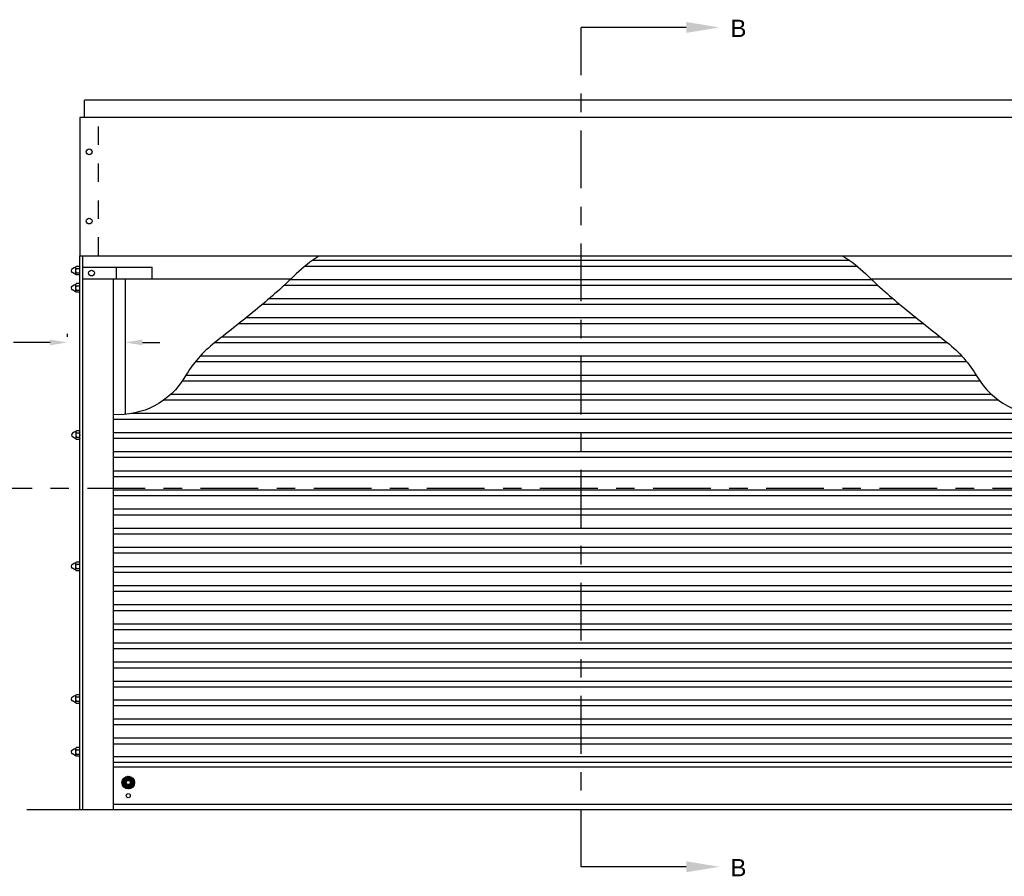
# Model space of a CAD drawing. Header units: inches. Extents: x 169.6 to 213.7, y 214.8 to 266.5.
# Tile 15 of 31: x 200.9 to 206.2, y 220.3 to 224.9. Entities that reach past the tile are written whole.
import ezdxf
from ezdxf import colors
from ezdxf.entities.mleader import LeaderData, LeaderLine
from ezdxf.math import Vec2, Vec3

# ---------------------------------------------------------------- set-up
doc = ezdxf.new("R2010")
doc.units = ezdxf.units.IN
doc.header["$LTSCALE"] = 0.25
doc.header["$MEASUREMENT"] = 0
doc.linetypes.add('CENTER', pattern=[2, 1.25, -0.25, 0.25, -0.25])
doc.linetypes.add('HIDDEN', pattern=[0.375, 0.25, -0.125])
for name, color, linetype in [('ANNOTATIONS', 1, 'Continuous'), ('RMX OPERATOR RH', 7, 'Continuous'), ('SECTION CUTS', 6, 'CENTER')]:
    doc.layers.add(name, color=color, linetype=linetype)
doc.styles.add('ARIAL', font='arial.ttf', dxfattribs={"height": 0.09375})
doc.styles.get("Standard").update_dxf_attribs({"font": 'romans.shx'})
doc.dimstyles.new('STANDARD$0', dxfattribs={"dimtxt": 0.09375, "dimasz": 0.09375, "dimexe": 0.03125, "dimexo": 0.046875, "dimgap": 0.09, "dimtad": 0, "dimtih": 1, "dimtoh": 1, "dimdec": 4, "dimzin": 0, "dimdsep": 46, "dimtxsty": 'ARIAL', "dimcen": 0.09, "dimadec": 0, "dimazin": 0, "dimtfac": 1, "dimtdec": 4, "dimtofl": 0, "dimtmove": 0, "dimatfit": 1, "dimfxl": 1, "dimtolj": 1, "dimtzin": 0, "dimarcsym": 0})

# ---------------------------------------------------------------- blocks, each defined once
blk = doc.blocks.new('*D45')
at = {"layer": 'ANNOTATIONS', "color": 0, "lineweight": -2, "transparency": 16777216}
for p, q in [((201.1152, 223.2002), (201.1152, 223.1846)), ((201.4277, 223.2002), (201.4277, 223.1846)), ((201.0214, 223.1534), (200.8244, 223.1534)), ((201.5214, 223.1534), (201.6152, 223.1534))]:
    blk.add_line(p, q, dxfattribs=at)
at = {"layer": 'ANNOTATIONS', "color": 0, "transparency": 16777216}
for points in [[(201.0214, 223.169), (201.0214, 223.1377), (201.1152, 223.1534)], [(201.5214, 223.169), (201.5214, 223.1377), (201.4277, 223.1534)]]:
    blk.add_solid(points, dxfattribs=at)
at = {"layer": 'defpoints', "color": 0, "transparency": 16777216}
for p in [(201.1152, 223.1534), (201.4277, 223.1534), (201.4277, 223.1534)]:
    blk.add_point(p, dxfattribs=at)
at = {"layer": 'ANNOTATIONS', "color": 0, "transparency": 16777216, "insert": (200.5705, 223.1534), "char_height": 0.09375, "attachment_point": 5, "style": 'ARIAL'}
blk.add_mtext('\\A1;2 3/4"', dxfattribs=at)
blk = doc.blocks.new('*X8')
at = {"color": 0, "linetype": 'Continuous'}
for p, q in [((2.1437, 5.3036), (2.1796, 5.3395)), ((2.1439, 5.3093), (2.1739, 5.3393)), ((2.1443, 5.2986), (2.1845, 5.3389)), ((2.1454, 5.2943), (2.1889, 5.3378)), ((2.1456, 5.3165), (2.1666, 5.3376)), ((2.147, 5.2903), (2.1929, 5.3362)), ((2.1785, 5.3163), (2.1964, 5.3342)), ((2.1829, 5.3152), (2.1996, 5.3319)), ((2.149, 5.2868), (2.1669, 5.3047)), ((2.1513, 5.2835), (2.168, 5.3003)), ((2.1539, 5.2806), (2.1703, 5.2971)), ((2.1568, 5.278), (2.1737, 5.2949)), ((2.1601, 5.2758), (2.1783, 5.294)), ((2.1637, 5.2739), (2.2093, 5.3195)), ((2.1677, 5.2723), (2.2109, 5.3155)), ((2.1721, 5.2712), (2.2119, 5.3111)), ((2.1771, 5.2707), (2.2124, 5.306)), ((2.183, 5.2711), (2.2121, 5.3002)), ((2.1861, 5.3128), (2.2025, 5.3293)), ((2.1883, 5.3095), (2.2051, 5.3263)), ((2.1892, 5.3049), (2.2074, 5.3231)), ((2.1905, 5.2731), (2.2101, 5.2927))]:
    blk.add_line(p, q, dxfattribs=at)

msp = doc.modelspace()

# ---------------------------------------------------------------- linework, layer by layer
at = {"layer": 'RMX OPERATOR RH', "linetype": 'Continuous'}
for p, q in [((206.58393, 224.46483), (201.20893, 224.46483)), ((201.20893, 224.37108), (201.20893, 224.46483)), ((206.60932, 224.37108), (201.18354, 224.37108)), ((201.18354, 224.37108), (201.18354, 223.62308)), ((201.18354, 224.17676), (201.18354, 223.81739)), ((201.18354, 220.62308), (201.18354, 223.62308)), ((201.18354, 223.62308), (206.60932, 223.62308)), ((201.19917, 220.62308), (201.19917, 223.62308)), ((205.35188, 223.59688), (202.44099, 223.59688)), ((201.15148, 223.55746), (201.14249, 223.55226)), ((201.152, 223.52663), (201.1425, 223.5321)), ((201.16013, 223.5599), (201.16004, 223.52379)), ((201.18058, 223.51875), (201.1633, 223.51875)), ((201.16332, 223.53047), (201.18032, 223.53047)), ((201.1637, 223.5539), (201.18048, 223.5539)), ((201.1802, 223.56562), (201.16411, 223.56562)), ((201.19917, 223.56058), (201.57417, 223.56058)), ((201.38081, 223.49808), (201.38081, 223.56058)), ((201.57417, 223.49808), (201.57417, 223.56058)), ((205.39231, 223.56563), (202.40056, 223.56563)), ((201.15148, 223.46371), (201.14249, 223.45851)), ((201.16013, 223.46615), (201.16004, 223.43004)), ((201.1637, 223.46015), (201.18048, 223.46015)), ((201.1802, 223.47187), (201.16411, 223.47187)), ((201.19917, 223.49808), (201.57417, 223.49808)), ((201.36518, 220.62308), (201.36518, 223.49808)), ((201.42768, 223.49608), (201.42768, 222.76405)), ((202.32493, 223.49608), (201.42768, 223.49608)), ((205.50451, 223.46202), (202.28835, 223.46202)), ((205.47091, 223.49327), (202.32195, 223.49327)), ((206.36518, 223.49608), (205.46794, 223.49608)), ((201.152, 223.43288), (201.1425, 223.43835)), ((201.18058, 223.425), (201.1633, 223.425)), ((201.16332, 223.43672), (201.18032, 223.43672)), ((205.62312, 223.3584), (202.16974, 223.3584)), ((205.58612, 223.38965), (202.20674, 223.38965)), ((205.75073, 223.25479), (202.04214, 223.25479)), ((205.71191, 223.28604), (202.08096, 223.28604)), ((205.88121, 223.15117), (201.91165, 223.15117)), ((205.84158, 223.18242), (201.95129, 223.18242)), ((205.9855, 223.04756), (201.80736, 223.04756)), ((205.95871, 223.07881), (201.83416, 223.07881)), ((206.05578, 222.94394), (201.73709, 222.94394)), ((206.03621, 222.97519), (201.75665, 222.97519)), ((206.15712, 222.84033), (201.63575, 222.84033)), ((206.11858, 222.87158), (201.67428, 222.87158)), ((206.33124, 222.76796), (201.46162, 222.76796)), ((206.42768, 222.73671), (201.36518, 222.73671)), ((201.15229, 222.66683), (201.1433, 222.66164)), ((201.16094, 222.66927), (201.16085, 222.63316)), ((201.16452, 222.66328), (201.18129, 222.66328)), ((201.18102, 222.675), (201.16492, 222.675)), ((206.42768, 222.66435), (201.36518, 222.66435)), ((201.15281, 222.636), (201.14331, 222.64147)), ((201.1814, 222.62812), (201.16411, 222.62812)), ((201.16414, 222.63984), (201.18113, 222.63984)), ((206.42768, 222.6331), (201.36518, 222.6331)), ((206.42768, 222.56073), (201.36518, 222.56073)), ((206.42768, 222.52948), (201.36518, 222.52948)), ((206.42768, 222.45712), (201.36518, 222.45712)), ((206.42768, 222.42587), (201.36518, 222.42587)), ((206.42768, 222.35351), (201.36518, 222.35351)), ((206.42768, 222.32226), (201.36518, 222.32226)), ((206.42768, 222.24989), (201.36518, 222.24989)), ((206.42768, 222.21864), (201.36518, 222.21864)), ((206.42768, 222.14628), (201.36518, 222.14628)), ((206.42768, 222.11503), (201.36518, 222.11503)), ((206.42768, 222.04266), (201.36518, 222.04266)), ((206.42768, 222.01141), (201.36518, 222.01141)), ((201.15148, 221.95599), (201.14249, 221.9508)), ((201.152, 221.92516), (201.1425, 221.93064)), ((201.16013, 221.95843), (201.16004, 221.92233)), ((201.18058, 221.91728), (201.1633, 221.91728)), ((201.16332, 221.929), (201.18032, 221.929)), ((201.1637, 221.95244), (201.18048, 221.95244)), ((201.1802, 221.96416), (201.16411, 221.96416)), ((206.42768, 221.93905), (201.36518, 221.93905)), ((206.42768, 221.9078), (201.36518, 221.9078)), ((206.42768, 221.83543), (201.36518, 221.83543)), ((206.42768, 221.80418), (201.36518, 221.80418)), ((206.42768, 221.73182), (201.36518, 221.73182)), ((206.42768, 221.70057), (201.36518, 221.70057)), ((206.42768, 221.6282), (201.36518, 221.6282)), ((206.42768, 221.59695), (201.36518, 221.59695)), ((206.42768, 221.52459), (201.36518, 221.52459)), ((206.42768, 221.49334), (201.36518, 221.49334)), ((206.42768, 221.42097), (201.36518, 221.42097)), ((206.42768, 221.38972), (201.36518, 221.38972)), ((206.42768, 221.31736), (201.36518, 221.31736)), ((206.42768, 221.28611), (201.36518, 221.28611)), ((201.15148, 221.23724), (201.14249, 221.23205)), ((201.16013, 221.23968), (201.16004, 221.20358)), ((201.1637, 221.23369), (201.18048, 221.23369)), ((201.1802, 221.24541), (201.16411, 221.24541)), ((201.152, 221.20641), (201.1425, 221.21189)), ((201.18058, 221.19853), (201.1633, 221.19853)), ((201.16332, 221.21025), (201.18032, 221.21025)), ((206.42768, 221.21689), (201.36518, 221.21689)), ((206.42768, 221.18564), (201.36518, 221.18564)), ((206.42768, 221.11327), (201.36518, 221.11327)), ((206.42768, 221.08202), (201.36518, 221.08202)), ((206.42768, 221.00966), (201.36518, 221.00966)), ((201.1802, 220.95901), (201.16411, 220.95901)), ((206.42768, 220.97841), (201.36518, 220.97841)), ((201.15148, 220.95085), (201.14249, 220.94566)), ((201.152, 220.92002), (201.1425, 220.92549)), ((201.16013, 220.95329), (201.16004, 220.91718)), ((201.18058, 220.91214), (201.1633, 220.91214)), ((201.16332, 220.92386), (201.18032, 220.92386)), ((201.1637, 220.9473), (201.18048, 220.9473)), ((206.42768, 220.90899), (201.36518, 220.90899)), ((206.42768, 220.87774), (201.36518, 220.87774)), ((206.42768, 220.85282), (201.36518, 220.85282)), ((206.42768, 220.65013), (201.36518, 220.65013))]:
    msp.add_line(p, q, dxfattribs=at)
at = {"layer": 'RMX OPERATOR RH', "linetype": 'HIDDEN'}
msp.add_line((201.28315, 223.62308), (201.28315, 224.37108), dxfattribs=at)
msp.add_line((201.28315, 223.62308), (201.28315, 224.37108), dxfattribs=at)
at = {"layer": 'RMX OPERATOR RH'}
msp.add_line((200.89643, 220.62308), (206.89643, 220.62308), dxfattribs=at)
at = {"layer": 'RMX OPERATOR RH', "linetype": 'Continuous'}
for points in [[(202.47652, 223.62108, 0.0499412), (202.35443, 223.52433, -0.0213594), (202.14599, 223.33883, -0.0045996), (201.91438, 223.15333, 0.0934876), (201.75225, 222.96783, -0.2835307), (201.36518, 222.76315, 0.7284736)], [(205.31634, 223.62108, -0.0499412), (205.43843, 223.52433, 0.0213594), (205.64688, 223.33883, 0.0045996), (205.87849, 223.15333, -0.0934876), (206.04061, 222.96783, 0.2835307), (206.42768, 222.76315, -0.7284736)]]:
    msp.add_lwpolyline(points, format="xyb", dxfattribs=at)
for centre, radius in [((201.23335, 224.18558), 0.01562), ((201.23335, 224.18558), 0.01562), ((201.23335, 223.81058), 0.01562), ((201.23335, 223.81058), 0.01562), ((201.24604, 223.52933), 0.01562), ((201.44496, 220.76995), 0.0344), ((201.44496, 220.76995), 0.01114), ((201.44496, 220.69907), 0.01114)]:
    msp.add_circle(centre, radius, dxfattribs=at)
for centre, radius, start, end in [((201.14846, 223.54218), 0.01172, 120.66461, 239.40007), ((201.16018, 223.54218), 0.01758, 90.18404, 119.68122), ((201.16018, 223.54218), 0.01758, 242.26306, 269.39615), ((201.16669, 223.52452), 0.0067, 117.30813, 239.50977), ((201.16656, 223.55967), 0.00644, 112.428, 243.62669), ((201.18362, 223.54218), 0.02344, 150, 210), ((201.17661, 223.55967), 0.00695, 303.947, 58.85805), ((201.17648, 223.52452), 0.00708, 305.44101, 57.14917), ((201.16018, 223.54218), 0.02344, 330, 30), ((201.16018, 223.44843), 0.01758, 90.18404, 119.68122), ((201.16656, 223.46592), 0.00644, 112.428, 243.62669), ((201.18362, 223.44843), 0.02344, 150, 210), ((201.17661, 223.46592), 0.00695, 303.947, 58.85805), ((201.16018, 223.44843), 0.02344, 330, 30), ((201.14846, 223.44843), 0.01172, 120.66461, 239.40007), ((201.16018, 223.44843), 0.01758, 242.26306, 269.39615), ((201.16669, 223.43077), 0.0067, 117.30813, 239.50977), ((201.17648, 223.43077), 0.00708, 305.44101, 57.14917), ((201.14928, 222.65156), 0.01172, 120.66461, 239.40007), ((201.161, 222.65156), 0.01758, 90.18404, 119.68122), ((201.16738, 222.66905), 0.00644, 112.428, 243.62669), ((201.18443, 222.65156), 0.02344, 150, 210), ((201.17742, 222.66905), 0.00695, 303.947, 58.85805), ((201.161, 222.65156), 0.02344, 330, 30), ((201.161, 222.65156), 0.01758, 242.26306, 269.39615), ((201.1675, 222.63389), 0.0067, 117.30813, 239.50977), ((201.17729, 222.63389), 0.00708, 305.44101, 57.14917), ((201.14846, 221.94072), 0.01172, 120.66461, 239.40007), ((201.16018, 221.94072), 0.01758, 90.18404, 119.68122), ((201.16018, 221.94072), 0.01758, 242.26306, 269.39615), ((201.16669, 221.92305), 0.0067, 117.30813, 239.50977), ((201.16656, 221.95821), 0.00644, 112.428, 243.62669), ((201.18362, 221.94072), 0.02344, 150, 210), ((201.17661, 221.95821), 0.00695, 303.947, 58.85805), ((201.17648, 221.92305), 0.00708, 305.44101, 57.14917), ((201.16018, 221.94072), 0.02344, 330, 30), ((201.14846, 221.22197), 0.01172, 120.66461, 239.40007), ((201.16018, 221.22197), 0.01758, 90.18404, 119.68122), ((201.16656, 221.23946), 0.00644, 112.428, 243.62669), ((201.18362, 221.22197), 0.02344, 150, 210), ((201.17661, 221.23946), 0.00695, 303.947, 58.85805), ((201.16018, 221.22197), 0.02344, 330, 30), ((201.16018, 221.22197), 0.01758, 242.26306, 269.39615), ((201.16669, 221.2043), 0.0067, 117.30813, 239.50977), ((201.17648, 221.2043), 0.00708, 305.44101, 57.14917), ((201.16656, 220.95306), 0.00644, 112.428, 243.62669), ((201.17661, 220.95306), 0.00695, 303.947, 58.85805), ((201.14846, 220.93558), 0.01172, 120.66461, 239.40007), ((201.16018, 220.93558), 0.01758, 90.18404, 119.68122), ((201.16018, 220.93558), 0.01758, 242.26306, 269.39615), ((201.16669, 220.91791), 0.0067, 117.30813, 239.50977), ((201.18362, 220.93558), 0.02344, 150, 210), ((201.17648, 220.91791), 0.00708, 305.44101, 57.14917), ((201.16018, 220.93558), 0.02344, 330, 30)]:
    msp.add_arc(centre, radius, start, end, dxfattribs=at)
at = {"layer": 'SECTION CUTS'}
for p, q in [((203.89643, 220.31371), (203.89643, 224.85944)), ((200.61161, 222.36455), (207.12756, 222.36455))]:
    msp.add_line(p, q, dxfattribs=at)

# ---------------------------------------------------------------- block references
at = {"layer": 'RMX OPERATOR RH', "linetype": 'Continuous'}
msp.add_blockref('*X8', (199.2669, 215.46483), dxfattribs=at)

# ---------------------------------------------------------------- texts
at = {"layer": 'SECTION CUTS', "style": 'ARIAL'}
for p in [(204.70446, 224.80774), (204.70446, 220.26202)]:
    msp.add_text('B', height=0.09375, dxfattribs=at).set_placement(p)

# ---------------------------------------------------------------- dimensions: what is measured, and where the dimension line sits
at = {"layer": 'ANNOTATIONS'}
dim = msp.add_linear_dim(base=(201.42768, 223.15336), p1=(201.11518, 223.15336), p2=(201.42768, 223.15336), text='2 3/4"', dimstyle='STANDARD$0', dxfattribs=at)
dim.commit()
dim.dimension.update_dxf_attribs({"geometry": '*D45', "text_midpoint": (200.57054, 223.15336), "dimtype": 160})

# ---------------------------------------------------------------- leaders
at = {"layer": 'SECTION CUTS'}
ml = msp.add_multileader_mtext('Standard', dxfattribs=at)
ml.set_content('', color=256)
ml.set_leader_properties()
ml.build(insert=Vec2(0, 0))
ml.multileader.update_dxf_attribs({"dogleg_length": 0, "arrow_head_size": 0.18})
ctx = ml.context
ctx.base_point, ctx.char_height, ctx.arrow_head_size, ctx.landing_gap_size, ctx.plane_origin, ctx.plane_x_axis, ctx.plane_y_axis = Vec3(203.89643, 224.85944), 0.18, 0.18, 0, Vec3(204.64595, 224.85944), Vec3(0, 1), Vec3(-1, 0)
notes = []
notes.append((ctx, [(0, (1, 1, 0), (203.89643, 224.85944), (1, 0), 0, [(0, [(204.64595, 224.85944)], 0, [])])]))
ctx.mtext.insert, ctx.mtext.text_direction, ctx.mtext.rotation, ctx.mtext.flow_direction = Vec3(203.80643, 224.85944), Vec3(0, 1), 1.5707963, 5
ml = msp.add_multileader_mtext('Standard', dxfattribs=at)
ml.set_content('', color=256)
ml.set_leader_properties()
ml.build(insert=Vec2(0, 0))
ml.multileader.update_dxf_attribs({"dogleg_length": 0, "arrow_head_size": 0.18})
ctx = ml.context
ctx.base_point, ctx.char_height, ctx.arrow_head_size, ctx.landing_gap_size, ctx.plane_origin, ctx.plane_x_axis, ctx.plane_y_axis = Vec3(203.89643, 220.31371), 0.18, 0.18, 0, Vec3(204.64595, 220.31371), Vec3(0, 1), Vec3(-1, 0)
notes.append((ctx, [(0, (1, 1, 0), (203.89643, 220.31371), (1, 0), 0, [(0, [(204.64595, 220.31371)], 0, [])])]))
ctx.mtext.insert, ctx.mtext.text_direction, ctx.mtext.rotation, ctx.mtext.flow_direction = Vec3(203.80643, 220.31371), Vec3(0, 1), 1.5707963, 5
for ctx, leaders in notes:
    for number, flags, end, landing, length, lines in leaders:
        leader = LeaderData()
        leader.index, (leader.has_last_leader_line, leader.has_dogleg_vector, leader.attachment_direction) = number, flags
        leader.last_leader_point, leader.dogleg_vector, leader.dogleg_length = Vec3(end), Vec3(landing), length
        for number, points, colour, breaks in lines:
            line = LeaderLine()
            line.index, line.vertices, line.color, line.breaks = number, Vec3.list(points), colors.encode_raw_color(colour), breaks
            leader.lines.append(line)
        ctx.leaders.append(leader)

doc.saveas('drawing.dxf')
